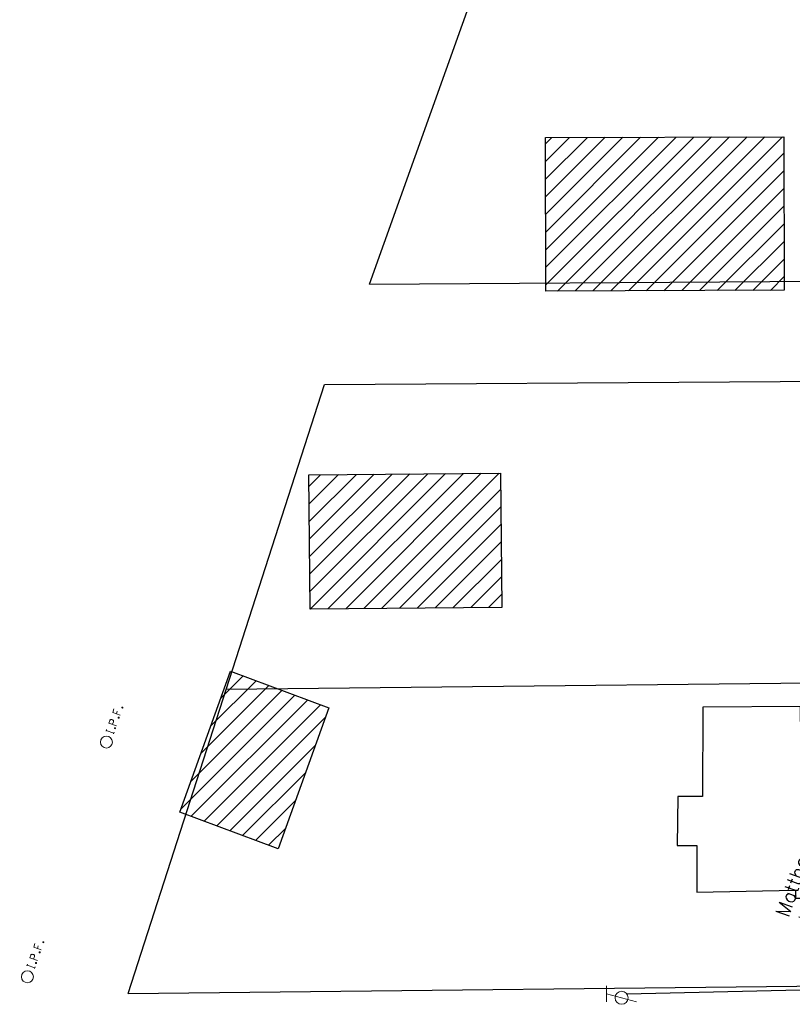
# Model space of a CAD drawing. Extents: x 2300122 to 2305194, y 360020 to 364238.
# Tile 64 of 93: x 2301584 to 2301739, y 362436 to 362633. Entities that reach past the tile are written whole.
import ezdxf

# ---------------------------------------------------------------- set-up
doc = ezdxf.new("R2010")
doc.units = 0
doc.header["$LTSCALE"] = 20
doc.header["$MEASUREMENT"] = 0
doc.linetypes.add('ohteleex', pattern=[0])
doc.linetypes.add('rowex', pattern=[0])
for name, color, linetype in [('BD_X_Building', 231, 'Continuous'), ('DV_X_Property_Line', 7, 'Continuous'), ('RW_X_Fee_RW', 6, 'rowex'), ('SV_X_Mon_Cells_Found', 7, 'Continuous'), ('SV_X_Text_Name', 7, 'Continuous'), ('UT_X_Overhead_Telecom', 30, 'ohteleex'), ('UT_X_Telecom_Cells', 30, 'Continuous')]:
    doc.layers.add(name, color=color, linetype=linetype)
doc.styles.add('Simplex Normal (0.14)', font='Simplex.shx')

# ---------------------------------------------------------------- blocks, each defined once
blk = doc.blocks.new('TELP')
at = {"layer": 'UT_X_Telecom_Cells', "color": 30, "linetype": 'Continuous', "lineweight": 0}
for p, q in [((0.0402, 0.15), (-0.0402, -0.15)), ((0.1202, 0.15), (-0.0398, 0.15))]:
    blk.add_line(p, q, dxfattribs=at)
blk.add_circle((0, 0), 0.065, dxfattribs=at)
blk = doc.blocks.new('IPF')
at = {"layer": 'SV_X_Mon_Cells_Found', "color": 7, "linetype": 'Continuous', "lineweight": 0, "flags": 128}
for points in [[(0.1007, 0.04), (0.1184, 0.04)], [(0.1095, -0.04), (0.1095, 0.04)], [(0.1878, -0.04), (0.1878, 0.04), (0.2143, 0.04), (0.217, 0.0394), (0.2209, 0.0381), (0.2225, 0.0368), (0.2242, 0.0356), (0.2264, 0.0324), (0.228, 0.0293), (0.2291, 0.0242), (0.2291, 0.0167), (0.2286, 0.0142), (0.2275, 0.0104), (0.2253, 0.006), (0.2231, 0.0041), (0.2214, 0.0028), (0.2187, 0.0016), (0.2143, 0.0009), (0.1878, 0.0009)], [(0.3383, 0.04), (0.3002, 0.04), (0.3002, -0.04)], [(0.3002, 0.0009), (0.3272, 0.0009)], [(0.1007, -0.04), (0.1184, -0.04)], [(0.1575, -0.0293), (0.1602, -0.0293), (0.1619, -0.0305), (0.1635, -0.0331), (0.1635, -0.0362), (0.1619, -0.0387), (0.1602, -0.04), (0.1575, -0.04), (0.1558, -0.0387), (0.1542, -0.0362), (0.1542, -0.0331), (0.1558, -0.0305), (0.1575, -0.0293)], [(0.2699, -0.0293), (0.2727, -0.0293), (0.2743, -0.0305), (0.276, -0.0331), (0.276, -0.0362), (0.2743, -0.0387), (0.2727, -0.04), (0.2699, -0.04), (0.2683, -0.0387), (0.2666, -0.0362), (0.2666, -0.0331), (0.2683, -0.0305), (0.2699, -0.0293)], [(0.3774, -0.0293), (0.3801, -0.0293), (0.3818, -0.0305), (0.3835, -0.0331), (0.3835, -0.0362), (0.3818, -0.0387), (0.3801, -0.04), (0.3774, -0.04), (0.3757, -0.0387), (0.3741, -0.0362), (0.3741, -0.0331), (0.3757, -0.0305), (0.3774, -0.0293)]]:
    blk.add_lwpolyline(points, dxfattribs=at)
at = {"layer": 'SV_X_Mon_Cells_Found', "color": 7, "linetype": 'Continuous', "lineweight": 0}
blk.add_circle((0, 0), 0.06, dxfattribs=at)

msp = doc.modelspace()

# ---------------------------------------------------------------- hatches: boundary and pattern name
at = {"layer": 'BD_X_Building'}
h = msp.add_hatch(dxfattribs=at)
h.set_pattern_fill('ANSI31', color=256, scale=20)
h.paths.add_polyline_path([(2301689.19, 362609.23), (2301736.81, 362609.38), (2301736.91, 362578.68), (2301689.29, 362578.53)])
h = msp.add_hatch(dxfattribs=at)
h.set_pattern_fill('ANSI31', color=256, scale=20)
h.paths.add_polyline_path([(2301641.94, 362541.8), (2301680.24, 362542.13), (2301680.47, 362515.3), (2301642.17, 362514.97)])
h = msp.add_hatch(dxfattribs=at)
h.set_pattern_fill('ANSI31', color=256, scale=20)
h.paths.add_polyline_path([(2301645.91, 362495.19), (2301635.79, 362467), (2301616.16, 362474.38), (2301626.29, 362502.56)])

# ---------------------------------------------------------------- linework, layer by layer
at = {"layer": 'BD_X_Building', "flags": 128}
for points in [[(2301689.19, 362609.23), (2301736.81, 362609.38), (2301736.91, 362578.68), (2301689.29, 362578.53)], [(2301641.94, 362541.8), (2301680.24, 362542.13), (2301680.47, 362515.3), (2301642.17, 362514.97)], [(2301645.91, 362495.19), (2301635.79, 362467), (2301616.16, 362474.38), (2301626.29, 362502.56)], [(2301739.18, 362458.78), (2301739.18, 362457.14), (2301756.21, 362457.14), (2301755.95, 362489.49), (2301740.2, 362489.36), (2301740.15, 362495.47), (2301720.66, 362495.34), (2301720.61, 362477.48), (2301715.68, 362477.51), (2301715.54, 362467.73), (2301719.45, 362467.68), (2301719.43, 362458.34), (2301739.18, 362458.78)]]:
    msp.add_lwpolyline(points, close=True, dxfattribs=at)
at = {"layer": 'DV_X_Property_Line'}
for points in [[(2301654.06, 362579.89), (2301675.54, 362640.12), (2301835.53, 362641.21)], [(2301654.06, 362579.89), (2301814.05, 362580.99)], [(2301605.82, 362438.12), (2301645.05, 362559.83)], [(2301645.05, 362559.83), (2301806.9, 362560.94)], [(2301625.43, 362498.98), (2301785.42, 362500.71)]]:
    msp.add_lwpolyline(points, dxfattribs=at)
at = {"layer": 'RW_X_Fee_RW', "flags": 128}
msp.add_lwpolyline([(2301605.82, 362438.12), (2301763.71, 362439.83)], dxfattribs=at)
at = {"layer": 'UT_X_Overhead_Telecom', "linetype": 'Continuous', "flags": 128}
msp.add_lwpolyline([(2301777.6, 362439.62), (2301705.47, 362438.01)], dxfattribs=at)

# ---------------------------------------------------------------- block references
at = {"layer": 'SV_X_Mon_Cells_Found', "xscale": 20, "yscale": 20, "zscale": 20, "rotation": 70.37168007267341}
for p in [(2301601.47, 362488.38), (2301585.68, 362441.46)]:
    msp.add_blockref('IPF', p, dxfattribs=at)
at = {"layer": 'UT_X_Telecom_Cells', "color": 30, "linetype": 'Continuous', "lineweight": 0, "xscale": 20, "yscale": 20, "zscale": 20, "rotation": 90}
msp.add_blockref('TELP', (2301704.42, 362437.25, 980.91), dxfattribs=at)

# ---------------------------------------------------------------- texts
at = {"layer": 'SV_X_Text_Name', "insert": (2301748.86, 362467.73), "char_height": 2.8, "width": 77.9146, "attachment_point": 5, "rotation": 70.3717, "style": 'Simplex Normal (0.14)'}
msp.add_mtext('Matthew & Maggie\\PWohlford Trustees\\P441 N Main St\\P\\pxqc;PID: 6500231', dxfattribs=at)

doc.saveas('drawing.dxf')
